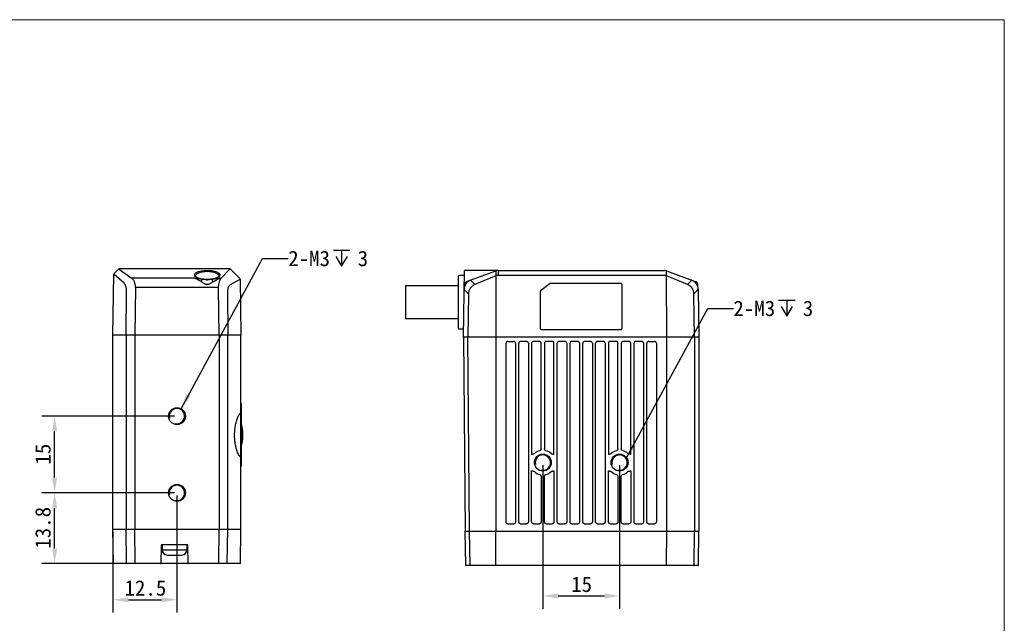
# Model space of a CAD drawing. Header units: millimetres. Extents: x -128 to 169, y -6 to 204.
# Tile 3 of 3: x -23 to 169, y 86 to 204. Entities that reach past the tile are written whole.
import ezdxf

# ---------------------------------------------------------------- set-up
doc = ezdxf.new("R2010")
doc.units = ezdxf.units.MM
doc.header["$LTSCALE"] = 16.335
doc.header["$PDMODE"] = 3
doc.header["$PDSIZE"] = 8
doc.layers.get('0').update_dxf_attribs({"linetype": 'CONTINUOUS'})
doc.layers.get('Defpoints').update_dxf_attribs({"linetype": 'CONTINUOUS'})
for name, color, linetype in [('00_COMPONENTS', 7, 'CONTINUOUS'), ('50_ALL_DETAILS', 7, 'CONTINUOUS'), ('51__DRAFT_DIMS', 7, 'CONTINUOUS'), ('ASM_DXF_FORMAT', 7, 'CONTINUOUS')]:
    doc.layers.add(name, color=color, linetype=linetype)
doc.styles.get("Standard").update_dxf_attribs({"font": 'simfang.ttf'})
doc.dimstyles.new('DIMSTYLE_2', dxfattribs={"dimtxt": 3, "dimasz": 3, "dimexe": 2.5, "dimexo": 0.5, "dimgap": 0.75, "dimtad": 1, "dimdsep": 46, "dimtxsty": 'STANDARD', "dimblk": '_FILLED', "dimblk1": '_FILLED', "dimblk2": '_FILLED', "dimcen": 0.09, "dimclrt": 3, "dimazin": 2, "dimtp": 0.2, "dimtm": 0.2, "dimtfac": 1, "dimtofl": 0, "dimtmove": 0, "dimatfit": 3, "dimldrblk": '_FILLED', "dimfxl": 1, "dimtolj": 1, "dimarcsym": 0})
doc.dimstyles.get("Standard").update_dxf_attribs({"dimtxt": 3, "dimasz": 3, "dimexe": 2.5, "dimexo": 0.5, "dimtad": 1, "dimdsep": 46, "dimtxsty": 'STANDARD', "dimblk": '_FILLED', "dimblk1": '_FILLED', "dimblk2": '_FILLED', "dimcen": 0.09, "dimclrt": 3, "dimazin": 2, "dimtol": 1, "dimtp": 0.01, "dimtm": 0.01, "dimtfac": 1, "dimtofl": 0, "dimtmove": 0, "dimatfit": 3, "dimldrblk": '_FILLED', "dimfxl": 1, "dimtolj": 1, "dimarcsym": 0})

# ---------------------------------------------------------------- blocks, each defined once
blk = doc.blocks.new('_FILLED')
at = {"color": 0, "linetype": 'ByBlock'}
blk.add_solid([(0, 0), (-1, 0.167), (-1, -0.167)], dxfattribs=at)
blk = doc.blocks.new('*D61')
at = {"layer": '51__DRAFT_DIMS', "color": 0, "lineweight": -2}
for p, q in [((79.08, 117.24), (79.08, 89.2)), ((94.08, 117.24), (94.08, 89.2)), ((82.08, 91.7), (91.08, 91.7))]:
    blk.add_line(p, q, dxfattribs=at)
at = {"layer": 'Defpoints', "color": 0}
for p in [(79.08, 117.74), (94.08, 117.74), (94.08, 91.7)]:
    blk.add_point(p, dxfattribs=at)
at = {"layer": '51__DRAFT_DIMS', "color": 0, "linetype": 'ByBlock', "lineweight": -2, "xscale": 3, "yscale": 3, "zscale": 3, "rotation": 180}
blk.add_blockref('_FILLED', (79.08, 91.7), dxfattribs=at)
at = {"layer": '51__DRAFT_DIMS', "color": 0, "linetype": 'ByBlock', "lineweight": -2, "xscale": 3, "yscale": 3, "zscale": 3}
blk.add_blockref('_FILLED', (94.08, 91.7), dxfattribs=at)
at = {"layer": '51__DRAFT_DIMS', "color": 3, "insert": (86.66, 95.48), "char_height": 3, "attachment_point": 2}
blk.add_mtext('\\A1;15', dxfattribs=at)
blk = doc.blocks.new('*D74')
at = {"layer": '51__DRAFT_DIMS', "color": 0, "lineweight": -2}
for p, q in [((7.12, 126.82), (-18.78, 126.82)), ((-16.28, 114.82), (-16.28, 123.82)), ((7.12, 111.82), (-18.78, 111.82))]:
    blk.add_line(p, q, dxfattribs=at)
at = {"layer": 'Defpoints', "color": 0}
for p in [(-16.28, 126.82), (7.62, 126.82), (7.62, 111.82)]:
    blk.add_point(p, dxfattribs=at)
at = {"layer": '51__DRAFT_DIMS', "color": 0, "linetype": 'ByBlock', "lineweight": -2, "xscale": 3, "yscale": 3, "zscale": 3}
for p, rotation in [((-16.28, 126.82), 90), ((-16.28, 111.82), 270)]:
    blk.add_blockref('_FILLED', p, dxfattribs=dict(at, rotation=rotation))
at = {"layer": '51__DRAFT_DIMS', "color": 3, "insert": (-20.07, 119.4), "char_height": 3, "attachment_point": 2, "rotation": 90}
blk.add_mtext('\\A1;15', dxfattribs=at)
blk = doc.blocks.new('*D75')
at = {"layer": '51__DRAFT_DIMS', "color": 0, "lineweight": -2}
for p, q in [((7.62, 111.32), (7.62, 88.46)), ((-4.88, 104.22), (-4.88, 88.46)), ((-1.88, 90.96), (4.62, 90.96))]:
    blk.add_line(p, q, dxfattribs=at)
at = {"layer": 'Defpoints', "color": 0}
for p in [(7.62, 111.82), (-4.88, 104.72), (7.62, 90.96)]:
    blk.add_point(p, dxfattribs=at)
at = {"layer": '51__DRAFT_DIMS', "color": 0, "linetype": 'ByBlock', "lineweight": -2, "xscale": 3, "yscale": 3, "zscale": 3, "rotation": 180}
blk.add_blockref('_FILLED', (-4.88, 90.96), dxfattribs=at)
at = {"layer": '51__DRAFT_DIMS', "color": 0, "linetype": 'ByBlock', "lineweight": -2, "xscale": 3, "yscale": 3, "zscale": 3}
blk.add_blockref('_FILLED', (7.62, 90.96), dxfattribs=at)
at = {"layer": '51__DRAFT_DIMS', "color": 3, "insert": (1.45, 94.76), "char_height": 3, "attachment_point": 2}
blk.add_mtext('\\A1;12.5', dxfattribs=at)
blk = doc.blocks.new('*D76')
at = {"layer": '51__DRAFT_DIMS', "color": 0, "lineweight": -2}
for p, q in [((7.12, 111.82), (-18.78, 111.82)), ((-16.28, 101.02), (-16.28, 108.82)), ((9.78, 98.02), (-18.78, 98.02))]:
    blk.add_line(p, q, dxfattribs=at)
at = {"layer": 'Defpoints', "color": 0}
for p in [(-16.28, 111.82), (7.62, 111.82), (10.28, 98.02)]:
    blk.add_point(p, dxfattribs=at)
at = {"layer": '51__DRAFT_DIMS', "color": 0, "linetype": 'ByBlock', "lineweight": -2, "xscale": 3, "yscale": 3, "zscale": 3}
for p, rotation in [((-16.28, 111.82), 90), ((-16.28, 98.02), 270)]:
    blk.add_blockref('_FILLED', p, dxfattribs=dict(at, rotation=rotation))
at = {"layer": '51__DRAFT_DIMS', "color": 3, "insert": (-20.08, 105.01), "char_height": 3, "attachment_point": 2, "rotation": 90}
blk.add_mtext('\\A1;13.8', dxfattribs=at)

msp = doc.modelspace()

# ---------------------------------------------------------------- linework, layer by layer
at = {"layer": '00_COMPONENTS'}
for p, q in [((-4.88, 142.616), (-4.714, 154.534)), ((-4.654, 154.674), (-3.757, 155.558)), ((-2.73, 152.768), (-4.621, 154.457)), ((-3.757, 155.558), (-3.756, 155.558)), ((-3.634, 155.477), (-1.155, 153.7)), ((-3.616, 155.616), (17.856, 155.616)), ((11.253, 154.191), (11.253, 154.191)), ((15.787, 154.191), (15.787, 154.191)), ((16.199, 153.705), (17.914, 155.483)), ((19.908, 153.674), (17.997, 155.558)), ((62.577, 154.082), (62.577, 143.982)), ((63.746, 154.282), (62.777, 154.282)), ((63.577, 142.239), (63.759, 155.232)), ((70.197, 155.232), (63.759, 155.232)), ((64.204, 153.086), (69.919, 155.166)), ((69.893, 154.198), (65.781, 152.509)), ((69.913, 154.079), (69.877, 142.239)), ((69.913, 155.11), (69.91, 154.205)), ((70.329, 155.239), (102.826, 155.239)), ((70.358, 155.181), (70.355, 154.296)), ((102.8, 154.296), (70.355, 154.296)), ((70.358, 155.239), (70.358, 155.181)), ((103.236, 155.166), (109.015, 153.063)), ((103.245, 154.205), (103.242, 155.11)), ((103.278, 142.239), (103.245, 154.205)), ((107.374, 152.509), (103.262, 154.198)), ((10.961, 153.762), (-1.029, 153.762)), ((12.732, 153.544), (12.584, 153.564)), ((13.52, 153.495), (13.494, 153.495)), ((13.556, 153.495), (13.52, 153.495)), ((14.464, 153.566), (14.317, 153.545)), ((19.874, 153.491), (18.036, 152.479)), ((19.967, 153.534), (20.12, 142.616)), ((19.967, 153.534), (19.967, 153.534)), ((52.277, 152.282), (52.277, 145.782)), ((62.577, 152.282), (52.277, 152.282)), ((63.798, 152.127), (63.809, 152.538)), ((64.88, 153.326), (64.859, 153.316)), ((65.781, 152.509), (65, 153.323)), ((80.524, 152.698), (78.657, 151.298)), ((94.377, 152.738), (80.644, 152.738)), ((94.577, 143.938), (94.577, 152.538)), ((108.155, 153.323), (107.374, 152.509)), ((109.344, 152.606), (109.34, 152.607)), ((109.357, 152.127), (109.344, 152.606)), ((109.357, 152.127), (109.352, 152.142)), ((109.357, 152.128), (109.352, 152.142)), ((-2.3, 142.616), (-2.225, 151.055)), ((-0.51, 151.911), (-0.593, 142.616)), ((15.654, 151.91), (-0.417, 151.91)), ((15.832, 142.616), (15.75, 151.827)), ((17.467, 150.818), (17.54, 142.616)), ((64.57, 150.678), (63.731, 151.553)), ((64.57, 150.678), (64.452, 142.239)), ((78.577, 151.138), (78.577, 143.938)), ((109.424, 151.553), (108.585, 150.678)), ((108.702, 142.239), (108.585, 150.678)), ((109.448, 151.533), (109.577, 142.239)), ((62.577, 145.782), (52.277, 145.782)), ((-4.88, 104.716), (-4.88, 142.616)), ((20.12, 142.616), (-4.88, 142.616)), ((-2.3, 142.616), (-2.3, 104.716)), ((-0.593, 142.616), (-0.593, 104.716)), ((15.832, 142.616), (15.832, 104.716)), ((17.54, 104.716), (17.54, 142.616)), ((20.12, 104.716), (20.12, 142.616)), ((63.599, 143.782), (62.777, 143.782)), ((78.777, 143.738), (94.377, 143.738)), ((63.577, 142.239), (63.908, 104.339)), ((109.577, 142.239), (63.577, 142.239)), ((64.783, 104.339), (64.452, 142.239)), ((69.877, 142.239), (69.877, 104.339)), ((71.898, 106.194), (71.898, 141.039)), ((72.277, 141.418), (73.377, 141.418)), ((73.757, 141.039), (73.757, 106.194)), ((74.398, 106.194), (74.398, 141.039)), ((75.877, 141.418), (74.777, 141.418)), ((76.257, 141.039), (76.257, 106.194)), ((76.898, 141.039), (76.898, 119.314)), ((78.377, 141.418), (77.277, 141.418)), ((78.757, 120.409), (78.757, 141.039)), ((79.398, 141.039), (79.398, 120.409)), ((80.877, 141.418), (79.777, 141.418)), ((81.257, 119.314), (81.257, 141.039)), ((81.898, 106.194), (81.898, 141.039)), ((83.377, 141.418), (82.277, 141.418)), ((83.757, 141.039), (83.757, 106.194)), ((84.398, 106.194), (84.398, 141.039)), ((85.877, 141.418), (84.777, 141.418)), ((86.257, 141.039), (86.257, 106.194)), ((86.898, 106.194), (86.898, 141.039)), ((88.377, 141.418), (87.277, 141.418)), ((88.757, 141.039), (88.757, 106.194)), ((89.398, 106.194), (89.398, 141.039)), ((90.877, 141.418), (89.777, 141.418)), ((91.257, 141.039), (91.257, 106.194)), ((91.898, 141.039), (91.898, 119.314)), ((93.377, 141.418), (92.277, 141.418)), ((93.757, 120.409), (93.757, 141.039)), ((94.398, 141.039), (94.398, 120.409)), ((95.877, 141.418), (94.777, 141.418)), ((96.257, 119.314), (96.257, 141.039)), ((96.898, 106.194), (96.898, 141.039)), ((98.377, 141.418), (97.277, 141.418)), ((98.757, 141.039), (98.757, 106.194)), ((99.398, 106.194), (99.398, 141.039)), ((99.777, 141.418), (100.877, 141.418)), ((101.257, 141.039), (101.257, 106.194)), ((103.278, 104.339), (103.278, 142.239)), ((108.703, 142.239), (108.703, 104.339)), ((109.577, 142.239), (109.577, 104.339)), ((20.12, 129.266), (20.17, 129.266)), ((20.12, 128.966), (20.17, 128.966)), ((20.17, 129.266), (20.17, 116.966)), ((20.183, 125.561), (20.183, 120.671)), ((20.12, 116.966), (20.17, 116.966)), ((76.898, 106.194), (76.898, 116.163)), ((81.257, 116.163), (81.257, 106.194)), ((91.898, 106.194), (91.898, 116.163)), ((96.257, 116.163), (96.257, 106.194)), ((78.757, 115.068), (78.757, 106.194)), ((79.398, 106.194), (79.398, 115.068)), ((93.757, 115.068), (93.757, 106.194)), ((94.398, 106.194), (94.398, 115.068)), ((72.249, 105.796), (73.406, 105.796)), ((74.749, 105.796), (75.906, 105.796)), ((77.249, 105.796), (78.406, 105.796)), ((79.749, 105.796), (80.906, 105.796)), ((82.249, 105.796), (83.406, 105.796)), ((84.749, 105.796), (85.906, 105.796)), ((87.249, 105.796), (88.406, 105.796)), ((89.749, 105.796), (90.906, 105.796)), ((92.249, 105.796), (93.406, 105.796)), ((94.749, 105.796), (95.906, 105.796)), ((97.249, 105.796), (98.406, 105.796)), ((99.749, 105.796), (100.906, 105.796)), ((-4.765, 98.114), (-4.88, 104.716)), ((-4.88, 104.716), (20.12, 104.716)), ((-2.212, 98.114), (-2.3, 104.716)), ((-0.566, 98.114), (-0.594, 104.716)), ((15.805, 98.114), (15.833, 104.716)), ((17.451, 98.114), (17.539, 104.716)), ((20.004, 98.114), (20.12, 104.716)), ((64.023, 97.737), (63.907, 104.339)), ((63.907, 104.339), (109.577, 104.339)), ((64.868, 97.737), (64.784, 104.339)), ((69.902, 97.737), (69.877, 104.339)), ((103.253, 97.737), (103.278, 104.339)), ((108.619, 97.737), (108.703, 104.339)), ((109.462, 97.737), (109.577, 104.339)), ((4.516, 101.52), (4.457, 98.114)), ((4.695, 101.716), (4.695, 100.686)), ((4.695, 100.686), (9.545, 100.686)), ((4.716, 101.716), (9.523, 101.716)), ((9.545, 101.716), (9.545, 100.686)), ((9.783, 98.114), (9.723, 101.52)), ((5.695, 99.686), (8.54, 99.686)), ((20.004, 98.114), (20.003, 98.114)), ((19.904, 98.016), (-4.665, 98.016)), ((109.362, 97.639), (64.123, 97.639))]:
    msp.add_line(p, q, dxfattribs=at)
for points in [[(12.584, 153.564), (12.441, 153.589), (12.303, 153.616), (12.171, 153.647), (12.045, 153.681), (11.928, 153.717), (11.819, 153.755), (11.719, 153.795), (11.629, 153.837), (11.547, 153.879), (11.475, 153.923), (11.413, 153.966), (11.361, 154.01), (11.319, 154.053), (11.288, 154.094), (11.267, 154.131), (11.256, 154.163), (11.253, 154.191)], [(15.787, 154.191), (15.783, 154.164), (15.772, 154.131), (15.752, 154.094), (15.721, 154.054), (15.68, 154.011), (15.628, 153.968), (15.566, 153.924), (15.495, 153.881), (15.414, 153.838), (15.324, 153.797), (15.225, 153.757), (15.117, 153.719), (15, 153.683), (14.876, 153.649), (14.744, 153.618), (14.607, 153.59), (14.464, 153.566)], [(13.494, 153.495), (13.342, 153.498), (13.189, 153.504), (13.035, 153.513), (12.882, 153.527), (12.732, 153.544)], [(14.317, 153.545), (14.167, 153.528), (14.014, 153.514), (13.861, 153.504), (13.708, 153.498), (13.556, 153.495)], [(63.798, 152.127), (63.798, 152.114), (63.795, 152.095), (63.79, 152.076)], [(63.816, 152.54), (63.809, 152.538), (63.809, 152.538)], [(109.364, 152.076), (109.36, 152.095), (109.357, 152.114), (109.357, 152.127)]]:
    msp.add_lwpolyline(points, dxfattribs=at)
for centre in [(7.62, 126.816), (79.077, 117.739), (94.077, 117.739), (7.62, 111.816)]:
    msp.add_circle(centre, 1.65, dxfattribs=at)
for centre, radius, start, end in [((-4.514, 154.531), 0.2, 134.6, 179.2), ((-4.514, 154.531), 0.2, 168.91816, 179.17466), ((-4.51, 154.613), 0.192, 230.91164, 234.46702), ((-3.617, 155.416), 0.2, 90, 134.6), ((-3.773, 155.282), 0.24, 54.39326, 58.93461), ((17.856, 155.416), 0.2, 45.4, 90), ((18.025, 155.376), 0.153, 128.47566, 135.97979), ((62.777, 154.082), 0.2, 90, 180), ((69.597, 154.919), 0.779, 292.34251, 293.69845), ((70.081, 155.085), 0.17, 167.3555, 171.3965), ((70.329, 154.039), 1.2, 90, 110), ((70.355, 153.619), 0.677, 89.97968, 92.12498), ((102.8, 153.619), 0.677, 87.87502, 90.02032), ((102.826, 154.039), 1.2, 70, 90), ((103.074, 155.085), 0.17, 8.6042, 12.64486), ((103.558, 154.919), 0.779, 246.30155, 247.65749), ((-0.344, 154.708), 1.294, 231.16818, 231.56644), ((13.52, 160.143), 6.703, 268.88665, 270.24607), ((13.52, 160.249), 6.766, 270.0006, 271.02228), ((15.695, 154.137), 0.664, 318.87897, 319.43682), ((19.81, 153.637), 0.16, 293.76373, 299.59412), ((19.767, 153.531), 0.2, 0.8, 45.4), ((65.707, 151.505), 2, 114.97977, 179.2), ((64.409, 152.522), 0.6, 110, 178.49998), ((65.637, 151.639), 1.849, 113.40796, 114.14826), ((66.044, 150.7), 2.872, 113.01923, 113.41213), ((65.829, 151.213), 2.316, 112.31758, 113.09184), ((65.707, 151.505), 2, 110, 113.10726), ((65.47, 152.085), 1.373, 111.82177, 112.27264), ((65.168, 153.305), 0.168, 170.14331, 174.04643), ((80.644, 152.538), 0.2, 89.99791, 126.86864), ((94.377, 152.538), 0.2, 0.00298, 90.00298), ((107.36, 151.262), 2.258, 67.99596, 70.00213), ((107.448, 151.505), 2, 0.8, 70), ((107.987, 153.305), 0.168, 5.95363, 9.85673), ((108.844, 152.593), 0.5, 1.50003, 70), ((106.867, 151.42), 2.588, 16.18793, 17.18106), ((-1.457, 151.919), 0.947, 359.49029, 0.67597), ((-0.536, 138.659), 13.252, 89.48671, 89.88929), ((16.405, 138.681), 13.25, 92.83386, 93.24636), ((13.848, 151.858), 1.903, 359.07141, 1.74061), ((63.799, 153.004), 1.453, 267.11077, 267.29815), ((78.777, 151.138), 0.2, 126.8611, 180.00433), ((109.356, 153.006), 1.454, 272.70296, 272.8902), ((62.777, 143.982), 0.2, 180, 270), ((78.777, 143.938), 0.2, 180.00298, 270.00298), ((94.377, 143.938), 0.2, 269.99702, 359.99702), ((72.277, 141.039), 0.38, 90, 180), ((73.377, 141.039), 0.38, 0, 90), ((74.777, 141.039), 0.38, 90, 180), ((75.877, 141.039), 0.38, 0, 90), ((77.277, 141.039), 0.38, 90, 180), ((78.377, 141.039), 0.38, 0, 90), ((79.777, 141.039), 0.38, 90, 180), ((80.877, 141.039), 0.38, 0, 90), ((82.277, 141.039), 0.38, 90, 180), ((83.377, 141.039), 0.38, 0, 90), ((84.777, 141.039), 0.38, 90, 180), ((85.877, 141.039), 0.38, 0, 90), ((87.277, 141.039), 0.38, 90, 180), ((88.377, 141.039), 0.38, 0, 90), ((89.777, 141.039), 0.38, 90, 180), ((90.877, 141.039), 0.38, 0, 90), ((92.277, 141.039), 0.38, 90, 180), ((93.377, 141.039), 0.38, 0, 90), ((94.777, 141.039), 0.38, 90, 180), ((95.877, 141.039), 0.38, 0, 90), ((97.277, 141.039), 0.38, 90, 180), ((98.377, 141.039), 0.38, 0, 90), ((99.777, 141.039), 0.38, 90, 180), ((100.877, 141.039), 0.38, 0, 90), ((7.62, 126.816), 1.5, 255, 195), ((20.07, 127.216), 0.1, 0, 60), ((19.988, 125.515), 0.2, 13.37746, 24.88497), ((9.903, 123.116), 10.567, 346.62254, 13.37746), ((19.988, 120.718), 0.2, 335.11503, 346.62254), ((79.077, 117.739), 2.405, 104.21141, 132.7514), ((79.077, 117.739), 2.405, 47.2486, 75.78858), ((94.077, 117.739), 2.405, 104.21141, 132.7514), ((94.077, 117.739), 2.405, 47.2486, 75.78858), ((20.064, 119.032), 0.198, 264.87192, 267.43913), ((20.063, 119.004), 0.17, 267.33031, 271.11377), ((79.077, 117.739), 1.5, 255, 195), ((94.077, 117.739), 1.5, 255, 195), ((79.077, 117.739), 2.405, 227.2486, 255.78858), ((79.077, 117.739), 2.405, 284.21141, 312.7514), ((94.077, 117.739), 2.405, 227.2486, 255.78858), ((94.077, 117.739), 2.405, 284.21141, 312.7514), ((7.62, 111.816), 1.5, 255, 195), ((4.716, 101.516), 0.2, 90, 179), ((5.695, 100.686), 1, 180, 270), ((8.545, 100.686), 1, 270, 0), ((9.523, 101.516), 0.2, 1, 90), ((-4.665, 98.116), 0.1, 181, 270), ((4.357, 98.116), 0.1, 270, 359), ((9.883, 98.116), 0.1, 181, 270), ((19.904, 98.116), 0.1, 270, 359), ((64.123, 97.739), 0.1, 181, 270), ((109.362, 97.739), 0.1, 270, 359)]:
    msp.add_arc(centre, radius, start, end, dxfattribs=at)
for points, knots in [([(-4.631, 154.464), (-4.643, 154.474), (-4.663, 154.49), (-4.687, 154.509), (-4.701, 154.52), (-4.708, 154.526), (-4.712, 154.53), (-4.714, 154.533), (-4.714, 154.534)], [0, 0, 0, 0, 0.4173041, 0.7248687, 0.8362744, 0.9190419, 0.9731987, 1, 1, 1, 1]), ([(-3.753, 155.557), (-3.748, 155.555), (-3.736, 155.548), (-3.715, 155.533), (-3.685, 155.512), (-3.662, 155.496), (-3.649, 155.488)], [0, 0, 0, 0, 0.1236704, 0.332959, 0.6263452, 1, 1, 1, 1]), ([(11.22, 154.056), (11.187, 154.087), (11.13, 154.15), (11.07, 154.257), (11.047, 154.367), (11.061, 154.479), (11.112, 154.587), (11.197, 154.69), (11.314, 154.788), (11.526, 154.92), (11.868, 155.06), (12.356, 155.183), (12.918, 155.261), (13.315, 155.279), (13.52, 155.279)], [0, 0, 0, 0, 0.0429509, 0.0804579, 0.1146823, 0.1485258, 0.1849915, 0.2264426, 0.2743833, 0.329598, 0.4624489, 0.6232701, 0.8057161, 1, 1, 1, 1]), ([(13.52, 153.483), (13.271, 153.483), (12.796, 153.509), (12.228, 153.606), (11.831, 153.722), (11.585, 153.819), (11.382, 153.927), (11.267, 154.011), (11.22, 154.056)], [0, 0, 0, 0, 0.3092298, 0.5907777, 0.7144223, 0.8242263, 0.9193794, 1, 1, 1, 1]), ([(11.253, 154.191), (11.252, 154.22), (11.258, 154.279), (11.301, 154.399), (11.415, 154.546), (11.62, 154.697), (11.896, 154.832), (12.237, 154.944), (12.631, 155.029), (13.065, 155.083), (13.366, 155.095), (13.52, 155.095)], [0, 0, 0, 0, 0.032954, 0.0673813, 0.145561, 0.2420741, 0.3595621, 0.4976741, 0.6537913, 0.8233104, 1, 1, 1, 1]), ([(13.52, 155.279), (13.719, 155.279), (14.107, 155.262), (14.658, 155.187), (15.138, 155.07), (15.479, 154.936), (15.694, 154.81), (15.816, 154.715), (15.907, 154.616), (15.966, 154.512), (15.992, 154.405), (15.982, 154.297), (15.937, 154.192), (15.889, 154.129), (15.861, 154.098)], [0, 0, 0, 0, 0.1930869, 0.3749204, 0.5362087, 0.670721, 0.7271427, 0.7764177, 0.8191689, 0.8565983, 0.8906959, 0.9241478, 0.9598055, 1, 1, 1, 1]), ([(13.52, 155.095), (13.673, 155.095), (13.974, 155.083), (14.408, 155.029), (14.803, 154.944), (15.143, 154.832), (15.419, 154.697), (15.625, 154.545), (15.739, 154.398), (15.781, 154.278), (15.787, 154.22), (15.787, 154.191)], [0, 0, 0, 0, 0.1768237, 0.3464425, 0.5025975, 0.6406997, 0.7581354, 0.8545778, 0.9326846, 0.967078, 1, 1, 1, 1]), ([(15.861, 154.098), (15.82, 154.053), (15.717, 153.966), (15.528, 153.854), (15.295, 153.753), (14.912, 153.629), (14.356, 153.522), (13.887, 153.489), (13.64, 153.484)], [0, 0, 0, 0, 0.0781805, 0.1710312, 0.279077, 0.4017716, 0.6845622, 1, 1, 1, 1]), ([(17.929, 155.496), (17.939, 155.505), (17.953, 155.517), (17.97, 155.532), (17.98, 155.541), (17.987, 155.548), (17.993, 155.553), (17.995, 155.556), (17.997, 155.558), (17.997, 155.558)], [0, 0, 0, 0, 0.4328076, 0.6049047, 0.746489, 0.8569276, 0.9359965, 0.9836019, 1, 1, 1, 1]), ([(69.913, 154.079), (69.906, 154.1), (69.896, 154.139), (69.892, 154.179), (69.893, 154.198)], [0, 0, 0, 0, 0.5398865, 1, 1, 1, 1]), ([(70.33, 154.296), (70.293, 154.294), (70.15, 154.283), (70.008, 154.248), (69.91, 154.205)], [0, 0, 0, 0, 0.2565954, 1, 1, 1, 1]), ([(69.955, 155.179), (69.945, 155.175), (69.926, 155.158), (69.918, 155.135), (69.915, 155.122)], [0, 0, 0, 0, 0.4363629, 1, 1, 1, 1]), ([(103.245, 154.205), (103.213, 154.219), (103.078, 154.269), (102.934, 154.292), (102.825, 154.296)], [0, 0, 0, 0, 0.2425144, 1, 1, 1, 1]), ([(103.2, 155.179), (103.21, 155.175), (103.229, 155.158), (103.237, 155.135), (103.24, 155.122)], [0, 0, 0, 0, 0.4363593, 1, 1, 1, 1]), ([(-2.225, 151.055), (-2.224, 151.241), (-2.236, 151.517), (-2.29, 151.87), (-2.364, 152.175), (-2.49, 152.489), (-2.647, 152.694), (-2.73, 152.768)], [0, 0, 0, 0, 0.305216, 0.4503135, 0.5858, 0.8180863, 1, 1, 1, 1]), ([(-1.029, 153.762), (-1.04, 153.76), (-1.085, 153.748), (-1.125, 153.72), (-1.148, 153.695)], [0, 0, 0, 0, 0.2423134, 1, 1, 1, 1]), ([(-1.148, 153.695), (-1.056, 153.622), (-0.939, 153.468), (-0.818, 153.232), (-0.729, 153.014), (-0.65, 152.771), (-0.583, 152.506), (-0.532, 152.224), (-0.514, 152.029), (-0.51, 151.93)], [0, 0, 0, 0, 0.1839815, 0.2942276, 0.4169288, 0.5509439, 0.6944012, 0.8450889, 1, 1, 1, 1]), ([(12.403, 153.05), (12.273, 153.117), (12.02, 153.25), (11.65, 153.443), (11.3, 153.616), (11.072, 153.718), (10.961, 153.762)], [0, 0, 0, 0, 0.2725893, 0.5336142, 0.778326, 1, 1, 1, 1]), ([(12.591, 153.507), (12.317, 153.548), (11.773, 153.627), (11.23, 153.712), (10.961, 153.762)], [0, 0, 0, 0, 0.5036636, 1, 1, 1, 1]), ([(12.403, 153.05), (12.41, 153.1), (12.428, 153.196), (12.47, 153.327), (12.522, 153.432), (12.567, 153.488), (12.591, 153.507)], [0, 0, 0, 0, 0.3008866, 0.5803887, 0.8178351, 1, 1, 1, 1]), ([(14.637, 153.05), (14.553, 152.99), (14.384, 152.871), (14.166, 152.729), (13.981, 152.628), (13.835, 152.563), (13.681, 152.516), (13.52, 152.499), (13.359, 152.516), (13.204, 152.563), (13.058, 152.628), (12.873, 152.729), (12.655, 152.871), (12.486, 152.99), (12.403, 153.05)], [0, 0, 0, 0, 0.1219823, 0.2463135, 0.3091957, 0.3724718, 0.4361302, 0.4999195, 0.5638013, 0.6274295, 0.6907778, 0.7536705, 0.8780141, 1, 1, 1, 1]), ([(13.389, 153.441), (13.321, 153.443), (13.054, 153.452), (12.787, 153.478), (12.591, 153.507)], [0, 0, 0, 0, 0.2562029, 1, 1, 1, 1]), ([(14.448, 153.507), (14.376, 153.496), (14.078, 153.458), (13.777, 153.441), (13.549, 153.44)], [0, 0, 0, 0, 0.2417558, 1, 1, 1, 1]), ([(16.07, 153.762), (16.004, 153.75), (15.872, 153.724), (15.672, 153.692), (15.47, 153.66), (15.062, 153.598), (14.721, 153.548), (14.448, 153.507)], [0, 0, 0, 0, 0.1215786, 0.2453938, 0.3703447, 0.4959004, 1, 1, 1, 1]), ([(14.637, 153.05), (14.63, 153.1), (14.611, 153.196), (14.569, 153.327), (14.517, 153.432), (14.472, 153.488), (14.448, 153.507)], [0, 0, 0, 0, 0.3008864, 0.580388, 0.8178344, 1, 1, 1, 1]), ([(14.637, 153.05), (14.765, 153.116), (15.014, 153.247), (15.379, 153.438), (15.725, 153.609), (15.951, 153.711), (16.061, 153.754)], [0, 0, 0, 0, 0.2718149, 0.5324877, 0.7771023, 1, 1, 1, 1]), ([(15.75, 151.915), (15.747, 152.013), (15.753, 152.207), (15.796, 152.574), (15.867, 152.916), (15.957, 153.223), (16.027, 153.414), (16.102, 153.573), (16.163, 153.663), (16.195, 153.7)], [0, 0, 0, 0, 0.157865, 0.3115697, 0.5938502, 0.7175236, 0.8268962, 0.9209666, 1, 1, 1, 1]), ([(16.07, 153.762), (16.069, 153.761), (16.068, 153.758), (16.065, 153.756), (16.063, 153.755)], [0, 0, 0, 0, 0.2094038, 1, 1, 1, 1]), ([(16.07, 153.762), (16.093, 153.759), (16.139, 153.745), (16.178, 153.717), (16.195, 153.7)], [0, 0, 0, 0, 0.4938105, 1, 1, 1, 1]), ([(18.036, 152.479), (17.994, 152.455), (17.909, 152.395), (17.795, 152.271), (17.693, 152.107), (17.607, 151.903), (17.54, 151.663), (17.478, 151.299), (17.465, 151.013), (17.467, 150.818)], [0, 0, 0, 0, 0.0792862, 0.1693739, 0.2738897, 0.3949676, 0.5320347, 0.6816883, 1, 1, 1, 1]), ([(19.967, 153.534), (19.966, 153.535), (19.964, 153.535), (19.96, 153.533), (19.953, 153.531), (19.94, 153.525), (19.918, 153.514), (19.899, 153.504), (19.889, 153.498)], [0, 0, 0, 0, 0.0257738, 0.0786432, 0.1604504, 0.2713785, 0.5797329, 1, 1, 1, 1]), ([(65.781, 152.509), (65.61, 152.434), (65.278, 152.242), (64.879, 151.816), (64.631, 151.274), (64.575, 150.877), (64.57, 150.678)], [0, 0, 0, 0, 0.2417258, 0.4888973, 0.742443, 1, 1, 1, 1]), ([(64.988, 153.371), (64.985, 153.37), (64.976, 153.366), (64.966, 153.363), (64.959, 153.36)], [0, 0, 0, 0, 0.2381908, 1, 1, 1, 1]), ([(65.037, 153.389), (65.028, 153.386), (65.01, 153.369), (65.004, 153.347), (65.002, 153.334)], [0, 0, 0, 0, 0.4305849, 1, 1, 1, 1]), ([(108.585, 150.678), (108.58, 150.877), (108.524, 151.273), (108.276, 151.816), (107.877, 152.242), (107.545, 152.434), (107.374, 152.509)], [0, 0, 0, 0, 0.2575143, 0.5110302, 0.7582861, 1, 1, 1, 1]), ([(108.118, 153.389), (108.127, 153.386), (108.145, 153.369), (108.151, 153.347), (108.153, 153.334)], [0, 0, 0, 0, 0.4305845, 1, 1, 1, 1]), ([(63.708, 151.555), (63.708, 151.554), (63.71, 151.554), (63.713, 151.554), (63.719, 151.554), (63.723, 151.553), (63.726, 151.553)], [0, 0, 0, 0, 0.0647695, 0.2542347, 0.5671099, 1, 1, 1, 1]), ([(109.447, 151.555), (109.447, 151.554), (109.445, 151.554), (109.442, 151.554), (109.436, 151.554), (109.432, 151.553), (109.429, 151.553)], [0, 0, 0, 0, 0.0647678, 0.2542331, 0.5671089, 1, 1, 1, 1]), ([(19.378, 119.949), (19.281, 120.22), (19.114, 120.801), (18.95, 121.721), (18.869, 122.701), (18.877, 123.699), (18.972, 124.671), (19.15, 125.578), (19.398, 126.386), (19.619, 126.874), (19.74, 127.094)], [0, 0, 0, 0, 0.117956, 0.2466129, 0.3821856, 0.5198902, 0.6545957, 0.7816435, 0.8974921, 1, 1, 1, 1]), ([(19.74, 127.094), (19.778, 127.163), (19.84, 127.26), (19.941, 127.359), (19.998, 127.39), (20.026, 127.394)], [0, 0, 0, 0, 0.5618081, 0.7988132, 1, 1, 1, 1]), ([(20.026, 127.394), (20.029, 127.395), (20.038, 127.396), (20.048, 127.397), (20.055, 127.398)], [0, 0, 0, 0, 0.2675895, 1, 1, 1, 1]), ([(20.055, 127.398), (20.064, 127.398), (20.081, 127.398), (20.102, 127.392), (20.116, 127.382), (20.12, 127.372), (20.12, 127.367)], [0, 0, 0, 0, 0.3605751, 0.6305707, 0.8304359, 1, 1, 1, 1]), ([(19.736, 119.145), (19.668, 119.268), (19.538, 119.532), (19.43, 119.805), (19.378, 119.949)], [0, 0, 0, 0, 0.4806504, 1, 1, 1, 1]), ([(77.445, 119.505), (77.409, 119.472), (77.322, 119.422), (77.178, 119.394), (77.036, 119.363), (76.943, 119.332), (76.898, 119.314)], [0, 0, 0, 0, 0.2489649, 0.4992102, 0.7496277, 1, 1, 1, 1]), ([(78.757, 120.409), (78.747, 120.373), (78.727, 120.299), (78.676, 120.195), (78.595, 120.112), (78.524, 120.079), (78.487, 120.07)], [0, 0, 0, 0, 0.2505983, 0.5007481, 0.7505039, 1, 1, 1, 1]), ([(79.668, 120.07), (79.631, 120.079), (79.56, 120.112), (79.479, 120.195), (79.428, 120.299), (79.408, 120.373), (79.398, 120.409)], [0, 0, 0, 0, 0.2496407, 0.4993129, 0.749362, 1, 1, 1, 1]), ([(81.257, 119.314), (81.212, 119.332), (81.119, 119.363), (80.976, 119.394), (80.833, 119.422), (80.746, 119.472), (80.71, 119.505)], [0, 0, 0, 0, 0.25033, 0.5007196, 0.7509453, 1, 1, 1, 1]), ([(92.445, 119.505), (92.409, 119.472), (92.322, 119.422), (92.178, 119.394), (92.036, 119.363), (91.943, 119.332), (91.898, 119.314)], [0, 0, 0, 0, 0.2489639, 0.4992095, 0.7496273, 1, 1, 1, 1]), ([(93.757, 120.409), (93.747, 120.373), (93.727, 120.299), (93.676, 120.195), (93.595, 120.112), (93.524, 120.079), (93.487, 120.07)], [0, 0, 0, 0, 0.250599, 0.500749, 0.7505038, 1, 1, 1, 1]), ([(94.668, 120.07), (94.631, 120.079), (94.56, 120.112), (94.479, 120.195), (94.428, 120.299), (94.408, 120.373), (94.398, 120.409)], [0, 0, 0, 0, 0.2496435, 0.4993154, 0.7493631, 1, 1, 1, 1]), ([(96.257, 119.314), (96.212, 119.332), (96.119, 119.363), (95.976, 119.394), (95.833, 119.422), (95.746, 119.472), (95.71, 119.505)], [0, 0, 0, 0, 0.2503599, 0.500779, 0.751036, 1, 1, 1, 1]), ([(20.026, 118.838), (19.997, 118.842), (19.94, 118.874), (19.837, 118.975), (19.775, 119.074), (19.736, 119.145)], [0, 0, 0, 0, 0.2007948, 0.4379319, 1, 1, 1, 1]), ([(20.046, 118.835), (20.044, 118.835), (20.038, 118.836), (20.031, 118.837), (20.026, 118.838)], [0, 0, 0, 0, 0.2385867, 1, 1, 1, 1]), ([(20.12, 118.865), (20.12, 118.861), (20.117, 118.852), (20.105, 118.842), (20.088, 118.836), (20.074, 118.835), (20.066, 118.834)], [0, 0, 0, 0, 0.1794873, 0.3837143, 0.6502106, 1, 1, 1, 1]), ([(76.898, 116.163), (76.943, 116.145), (77.036, 116.114), (77.178, 116.083), (77.322, 116.055), (77.409, 116.005), (77.445, 115.972)], [0, 0, 0, 0, 0.25033, 0.5007196, 0.7509453, 1, 1, 1, 1]), ([(78.487, 115.407), (78.524, 115.398), (78.595, 115.365), (78.676, 115.282), (78.727, 115.178), (78.746, 115.104), (78.757, 115.068)], [0, 0, 0, 0, 0.2496407, 0.4993129, 0.749362, 1, 1, 1, 1]), ([(79.398, 115.068), (79.408, 115.104), (79.428, 115.178), (79.479, 115.282), (79.56, 115.365), (79.631, 115.398), (79.668, 115.407)], [0, 0, 0, 0, 0.2505983, 0.5007481, 0.7505039, 1, 1, 1, 1]), ([(80.71, 115.972), (80.746, 116.005), (80.833, 116.055), (80.976, 116.083), (81.119, 116.114), (81.212, 116.145), (81.257, 116.163)], [0, 0, 0, 0, 0.2489649, 0.4992102, 0.7496277, 1, 1, 1, 1]), ([(91.898, 116.163), (91.943, 116.145), (92.036, 116.114), (92.178, 116.083), (92.322, 116.055), (92.409, 116.005), (92.445, 115.972)], [0, 0, 0, 0, 0.25033, 0.5007196, 0.7509453, 1, 1, 1, 1]), ([(93.487, 115.407), (93.524, 115.398), (93.595, 115.365), (93.676, 115.282), (93.727, 115.178), (93.746, 115.104), (93.757, 115.068)], [0, 0, 0, 0, 0.2496407, 0.4993129, 0.749362, 1, 1, 1, 1]), ([(94.398, 115.068), (94.408, 115.104), (94.428, 115.178), (94.479, 115.282), (94.56, 115.365), (94.631, 115.398), (94.668, 115.407)], [0, 0, 0, 0, 0.2505983, 0.5007481, 0.7505039, 1, 1, 1, 1]), ([(95.71, 115.972), (95.746, 116.005), (95.833, 116.055), (95.976, 116.083), (96.119, 116.114), (96.212, 116.145), (96.257, 116.163)], [0, 0, 0, 0, 0.2489649, 0.4992102, 0.7496277, 1, 1, 1, 1]), ([(72.249, 105.796), (72.2, 105.796), (72.102, 105.822), (71.985, 105.915), (71.911, 106.046), (71.898, 106.145), (71.898, 106.194)], [0, 0, 0, 0, 0.2494849, 0.499427, 0.7495293, 1, 1, 1, 1]), ([(73.757, 106.194), (73.757, 106.145), (73.744, 106.046), (73.67, 105.915), (73.553, 105.822), (73.455, 105.796), (73.406, 105.796)], [0, 0, 0, 0, 0.2504707, 0.500573, 0.7505151, 1, 1, 1, 1]), ([(74.749, 105.796), (74.7, 105.796), (74.602, 105.822), (74.485, 105.915), (74.411, 106.046), (74.398, 106.145), (74.398, 106.194)], [0, 0, 0, 0, 0.2494849, 0.499427, 0.7495293, 1, 1, 1, 1]), ([(76.257, 106.194), (76.257, 106.145), (76.244, 106.046), (76.17, 105.915), (76.053, 105.822), (75.955, 105.796), (75.906, 105.796)], [0, 0, 0, 0, 0.2504707, 0.500573, 0.7505151, 1, 1, 1, 1]), ([(77.249, 105.796), (77.2, 105.796), (77.102, 105.822), (76.985, 105.915), (76.911, 106.046), (76.898, 106.145), (76.898, 106.194)], [0, 0, 0, 0, 0.2494849, 0.499427, 0.7495293, 1, 1, 1, 1]), ([(78.757, 106.194), (78.757, 106.145), (78.744, 106.046), (78.67, 105.915), (78.553, 105.822), (78.455, 105.796), (78.406, 105.796)], [0, 0, 0, 0, 0.2504707, 0.500573, 0.7505151, 1, 1, 1, 1]), ([(79.749, 105.796), (79.7, 105.796), (79.602, 105.822), (79.485, 105.915), (79.411, 106.046), (79.398, 106.145), (79.398, 106.194)], [0, 0, 0, 0, 0.2494849, 0.499427, 0.7495293, 1, 1, 1, 1]), ([(81.257, 106.194), (81.257, 106.145), (81.244, 106.046), (81.17, 105.915), (81.053, 105.822), (80.955, 105.796), (80.906, 105.796)], [0, 0, 0, 0, 0.2504707, 0.500573, 0.7505151, 1, 1, 1, 1]), ([(82.249, 105.796), (82.2, 105.796), (82.102, 105.822), (81.985, 105.915), (81.911, 106.046), (81.898, 106.145), (81.898, 106.194)], [0, 0, 0, 0, 0.2494849, 0.499427, 0.7495293, 1, 1, 1, 1]), ([(83.757, 106.194), (83.757, 106.145), (83.744, 106.046), (83.67, 105.915), (83.553, 105.822), (83.455, 105.796), (83.406, 105.796)], [0, 0, 0, 0, 0.2504707, 0.500573, 0.7505151, 1, 1, 1, 1]), ([(84.749, 105.796), (84.7, 105.796), (84.602, 105.822), (84.485, 105.915), (84.411, 106.046), (84.398, 106.145), (84.398, 106.194)], [0, 0, 0, 0, 0.2494849, 0.499427, 0.7495293, 1, 1, 1, 1]), ([(86.257, 106.194), (86.257, 106.145), (86.244, 106.046), (86.17, 105.915), (86.053, 105.822), (85.955, 105.796), (85.906, 105.796)], [0, 0, 0, 0, 0.2504707, 0.500573, 0.7505151, 1, 1, 1, 1]), ([(87.249, 105.796), (87.2, 105.796), (87.102, 105.822), (86.985, 105.915), (86.911, 106.046), (86.898, 106.145), (86.898, 106.194)], [0, 0, 0, 0, 0.2494849, 0.499427, 0.7495293, 1, 1, 1, 1]), ([(88.757, 106.194), (88.757, 106.145), (88.744, 106.046), (88.67, 105.915), (88.553, 105.822), (88.455, 105.796), (88.406, 105.796)], [0, 0, 0, 0, 0.2504707, 0.500573, 0.7505151, 1, 1, 1, 1]), ([(89.749, 105.796), (89.7, 105.796), (89.602, 105.822), (89.485, 105.915), (89.411, 106.046), (89.398, 106.145), (89.398, 106.194)], [0, 0, 0, 0, 0.2494849, 0.499427, 0.7495293, 1, 1, 1, 1]), ([(91.257, 106.194), (91.257, 106.145), (91.244, 106.046), (91.17, 105.915), (91.053, 105.822), (90.955, 105.796), (90.906, 105.796)], [0, 0, 0, 0, 0.2504707, 0.500573, 0.7505151, 1, 1, 1, 1]), ([(92.249, 105.796), (92.2, 105.796), (92.102, 105.822), (91.985, 105.915), (91.911, 106.046), (91.898, 106.145), (91.898, 106.194)], [0, 0, 0, 0, 0.2494849, 0.499427, 0.7495293, 1, 1, 1, 1]), ([(93.757, 106.194), (93.757, 106.145), (93.744, 106.046), (93.67, 105.915), (93.553, 105.822), (93.455, 105.796), (93.406, 105.796)], [0, 0, 0, 0, 0.2504707, 0.500573, 0.7505151, 1, 1, 1, 1]), ([(94.749, 105.796), (94.7, 105.796), (94.602, 105.822), (94.485, 105.915), (94.411, 106.046), (94.398, 106.145), (94.398, 106.194)], [0, 0, 0, 0, 0.2494849, 0.499427, 0.7495293, 1, 1, 1, 1]), ([(96.257, 106.194), (96.257, 106.145), (96.244, 106.046), (96.17, 105.915), (96.053, 105.822), (95.955, 105.796), (95.906, 105.796)], [0, 0, 0, 0, 0.2504707, 0.500573, 0.7505151, 1, 1, 1, 1]), ([(97.249, 105.796), (97.2, 105.796), (97.102, 105.822), (96.985, 105.915), (96.911, 106.046), (96.898, 106.145), (96.898, 106.194)], [0, 0, 0, 0, 0.2494849, 0.499427, 0.7495293, 1, 1, 1, 1]), ([(98.757, 106.194), (98.757, 106.145), (98.744, 106.046), (98.67, 105.915), (98.553, 105.822), (98.455, 105.796), (98.406, 105.796)], [0, 0, 0, 0, 0.2504707, 0.500573, 0.7505151, 1, 1, 1, 1]), ([(99.749, 105.796), (99.7, 105.796), (99.602, 105.822), (99.485, 105.915), (99.411, 106.046), (99.398, 106.145), (99.398, 106.194)], [0, 0, 0, 0, 0.2494849, 0.499427, 0.7495293, 1, 1, 1, 1]), ([(101.257, 106.194), (101.257, 106.145), (101.244, 106.046), (101.17, 105.915), (101.053, 105.822), (100.955, 105.796), (100.906, 105.796)], [0, 0, 0, 0, 0.2504707, 0.500573, 0.7505151, 1, 1, 1, 1]), ([(-2.121, 98.016), (-2.133, 98.016), (-2.157, 98.021), (-2.197, 98.051), (-2.212, 98.089), (-2.212, 98.114)], [0, 0, 0, 0, 0.2404423, 0.4881285, 1, 1, 1, 1]), ([(-0.519, 98.016), (-0.534, 98.016), (-0.549, 98.037), (-0.558, 98.06), (-0.564, 98.083), (-0.565, 98.102), (-0.566, 98.114)], [0, 0, 0, 0, 0.3782323, 0.5171194, 0.670269, 1, 1, 1, 1]), ([(15.758, 98.016), (15.773, 98.016), (15.789, 98.037), (15.797, 98.06), (15.803, 98.083), (15.805, 98.102), (15.805, 98.114)], [0, 0, 0, 0, 0.3782323, 0.5171194, 0.670269, 1, 1, 1, 1]), ([(17.361, 98.016), (17.372, 98.016), (17.396, 98.021), (17.437, 98.051), (17.451, 98.089), (17.451, 98.114)], [0, 0, 0, 0, 0.2404423, 0.4881285, 1, 1, 1, 1]), ([(64.957, 97.639), (64.945, 97.639), (64.922, 97.644), (64.882, 97.673), (64.869, 97.712), (64.868, 97.737)], [0, 0, 0, 0, 0.237604, 0.4841408, 1, 1, 1, 1]), ([(69.944, 97.639), (69.931, 97.639), (69.913, 97.666), (69.905, 97.7), (69.902, 97.724), (69.902, 97.737)], [0, 0, 0, 0, 0.3671926, 0.6629773, 1, 1, 1, 1]), ([(103.211, 97.639), (103.224, 97.639), (103.242, 97.666), (103.25, 97.7), (103.253, 97.724), (103.253, 97.737)], [0, 0, 0, 0, 0.3671922, 0.6629771, 1, 1, 1, 1]), ([(108.531, 97.639), (108.542, 97.639), (108.566, 97.644), (108.605, 97.673), (108.619, 97.712), (108.619, 97.737)], [0, 0, 0, 0, 0.237604, 0.4841408, 1, 1, 1, 1])]:
    msp.add_open_spline(points, degree=3, knots=knots, dxfattribs=at)
msp.add_open_spline([(-3.756, 155.558), (-3.755, 155.558), (-3.754, 155.558), (-3.753, 155.557)], degree=3, dxfattribs=at)
at = {"layer": '50_ALL_DETAILS'}
for p, q in [((38.162, 159.233), (41.412, 159.233)), ((39.787, 159.233), (39.787, 156.108)), ((125.116, 149.481), (128.366, 149.481)), ((126.741, 149.481), (126.741, 146.356))]:
    msp.add_line(p, q, dxfattribs=at)
for points in [[(38.662, 157.983), (39.787, 156.108), (40.912, 157.983)], [(125.616, 148.231), (126.741, 146.356), (127.866, 148.231)]]:
    msp.add_lwpolyline(points, dxfattribs=at)
at = {"layer": '51__DRAFT_DIMS'}
for centre, start, end in [((94.077, 117.739), 91.47989, 180), ((7.62, 111.816), 0, 43.65589)]:
    msp.add_arc(centre, 1.5, start, end, dxfattribs=at)
at = {"layer": 'ASM_DXF_FORMAT', "color": 7, "linetype": 'Continuous', "lineweight": 15}
for p in [(-127.772, 204.223), (169.228, -5.777)]:
    msp.add_line(p, (169.228, 204.223), dxfattribs=at)

# ---------------------------------------------------------------- texts
at = {"layer": '50_ALL_DETAILS'}
for s, p in [('2-M3', (29.349, 156.108)), ('3', (42.912, 156.108)), ('2-M3', (116.304, 146.356)), ('3', (129.866, 146.356))]:
    msp.add_text(s, height=3, dxfattribs=at).set_placement(p)

# ---------------------------------------------------------------- dimensions: what is measured, and where the dimension line sits
at = {"layer": '51__DRAFT_DIMS'}
for base, p1, p2, picture, middle in [((-16.282, 126.816), (7.62, 111.816), (7.62, 126.816), '*D74', (-16.282, 119.401)), ((-16.282, 111.816), (10.282, 98.016), (7.62, 111.816), '*D76', (-16.282, 105.007))]:
    dim = msp.add_linear_dim(base=base, p1=p1, p2=p2, angle=90, dimstyle='DIMSTYLE_2', dxfattribs=at)
    dim.commit()
    dim.dimension.update_dxf_attribs({"geometry": picture, "text_midpoint": middle, "dimtype": 160})
for base, p1, p2, picture, middle in [((94.077, 91.7), (79.077, 117.739), (94.077, 117.739), '*D61', (86.662, 91.7)), ((7.62, 90.961), (-4.88, 104.716), (7.62, 111.816), '*D75', (1.449, 90.961))]:
    dim = msp.add_linear_dim(base=base, p1=p1, p2=p2, dimstyle='DIMSTYLE_2', dxfattribs=at)
    dim.commit()
    dim.dimension.update_dxf_attribs({"geometry": picture, "text_midpoint": middle, "dimtype": 160})

# ---------------------------------------------------------------- leaders
at = {"layer": '50_ALL_DETAILS'}
for points in [[(8.407, 128.266), (24.349, 157.608), (29.349, 157.608)], [(95.362, 118.513), (111.304, 147.856), (116.304, 147.856)]]:
    msp.add_leader(points, dimstyle='STANDARD', override={"dimtad": 0}, dxfattribs=at)

doc.saveas('drawing.dxf')
